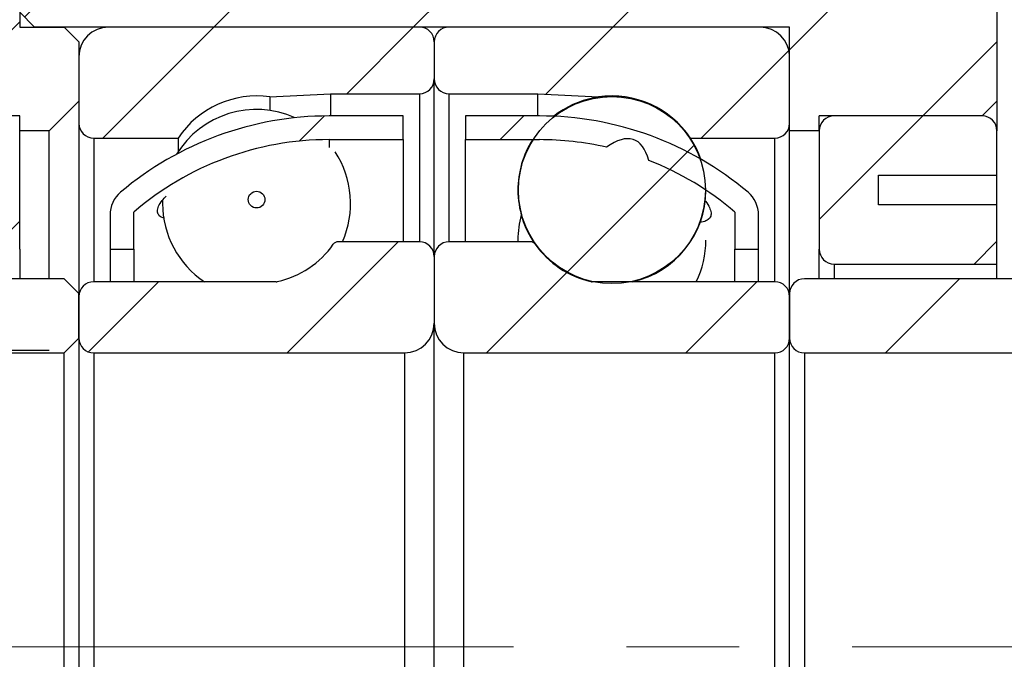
# Model space of a CAD drawing. Header units: millimetres. Extents: x 7 to 295, y 72 to 193.
# Tile 7 of 8: x 246 to 268, y 114 to 129. Entities that reach past the tile are written whole.
import ezdxf

# ---------------------------------------------------------------- set-up
doc = ezdxf.new("R2010")
doc.units = ezdxf.units.MM
doc.linetypes.add('CENTERX2', pattern=[20.319999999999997, 12.7, -2.54, 2.54, -2.54])
doc.layers.add('FORMAT', color=7, linetype='Continuous')
doc.styles.add('SLDTEXTSTYLE0', font='TXT', dxfattribs={"width": 0.75})
doc.dimstyles.new('SLDDIMSTYLE0', dxfattribs={"dimtxt": 3.5, "dimasz": 2.5, "dimexe": 0, "dimexo": 0.0625, "dimgap": 0.875, "dimtad": 1, "dimlfac": 1.5, "dimrnd": 1e-09, "dimzin": 12, "dimdsep": 46, "dimtxsty": 'SLDTEXTSTYLE0', "dimsah": 1, "dimcen": 0.09, "dimadec": 0, "dimazin": 3, "dimtfac": 1, "dimtofl": 0, "dimtmove": 0, "dimatfit": 3, "dimfxl": 1, "dimfrac": 2, "dimtolj": 1, "dimtzin": 12, "dimarcsym": 0})
pattern_1 = [(45, (0, 0), (-2.245064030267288, 2.245064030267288), [])]

# ---------------------------------------------------------------- blocks, each defined once
blk = doc.blocks.new('_D_15')
at = {"layer": 'FORMAT', "color": 7}
for p, q in [((267.5066999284, 132.0294654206), (267.5066999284, 143.0294654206)), ((275.5066999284, 127.0294654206), (275.5066999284, 143.0294654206)), ((267.5066999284, 142.0294654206), (275.5066999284, 142.0294654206))]:
    blk.add_line(p, q, dxfattribs=at)
for points in [[(267.5066999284, 142.0294654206), (270.0066999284, 141.7794654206), (270.0066999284, 142.2794654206)], [(275.5066999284, 142.0294654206), (273.0066999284, 142.2794654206), (273.0066999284, 141.7794654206)]]:
    blk.add_solid(points, dxfattribs=at)
at = {"layer": 'FORMAT', "color": 7, "insert": (269.0299159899, 146.5412023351), "char_height": 3.5, "attachment_point": 1, "style": 'SLDTEXTSTYLE0'}
blk.add_mtext('12', dxfattribs=at)
blk = doc.blocks.new('_D_20')
at = {"layer": 'FORMAT', "color": 7}
for p, q in [((246.173366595, 121.3627987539), (233.7046179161, 121.3627987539)), ((234.7046179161, 121.3627987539), (234.7046179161, 108.0294654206)), ((246.173366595, 108.0294654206), (233.7046179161, 108.0294654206))]:
    blk.add_line(p, q, dxfattribs=at)
for points in [[(234.7046179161, 121.3627987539), (234.4546179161, 118.8627987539), (234.9546179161, 118.8627987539)], [(234.7046179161, 108.0294654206), (234.9546179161, 110.5294654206), (234.4546179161, 110.5294654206)]]:
    blk.add_solid(points, dxfattribs=at)
at = {"layer": 'FORMAT', "color": 7, "char_height": 3.5, "attachment_point": 1, "rotation": 90.00000000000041, "style": 'SLDTEXTSTYLE0'}
for s, insert in [('20', (230.1394086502, 114.4714923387)), ('%%c', (230.1928808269, 109.1930549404))]:
    blk.add_mtext(s, dxfattribs=dict(at, insert=insert))

msp = doc.modelspace()

# ---------------------------------------------------------------- hatches: boundary and pattern name
at = {"layer": 'FORMAT', "linetype": 'Continuous', "lineweight": 18}
h = msp.add_hatch(dxfattribs=at)
h.set_pattern_fill('ANSI31', color=256, style=0)
h.set_pattern_definition(pattern_1)
h.paths.add_polyline_path([(240.5066999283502, 126.6445307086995), (245.5066999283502, 126.6445307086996), (245.5066999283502, 126.3111973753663), (246.1733665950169, 126.3111973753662), (246.8400332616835, 126.977864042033), (246.8400332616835, 128.3111973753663), (246.5066999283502, 128.6445307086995), (245.5066999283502, 128.6445307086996), (245.5066999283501, 131.6445307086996), (245.1733665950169, 131.977864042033), (240.5066999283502, 131.977864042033), (240.1733665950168, 131.6445307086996), (240.1733665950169, 126.977864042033)], flags=0)
h = msp.add_hatch(dxfattribs=at)
h.set_pattern_fill('ANSI31', color=256, style=0)
h.set_pattern_definition(pattern_1)
h.paths.add_polyline_path([(263.5066999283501, 126.6445307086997), (267.1733665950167, 126.6445307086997), (267.5066999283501, 126.977864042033), (267.5066999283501, 130.977864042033), (267.1733665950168, 131.3111973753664), (251.5066999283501, 131.3111973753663), (251.5066999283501, 131.6445307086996), (251.1733665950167, 131.977864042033), (245.8400332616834, 131.9778640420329), (245.5066999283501, 131.6445307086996), (245.5066999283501, 128.977864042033), (245.8400332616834, 128.6445307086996), (262.8400332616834, 128.6445307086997), (262.8400332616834, 126.3111973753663), (263.5066999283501, 126.3111973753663)], flags=0)
h = msp.add_hatch(dxfattribs=at)
h.set_pattern_fill('ANSI31', color=256, style=0)
h.set_pattern_definition(pattern_1)
edge = h.paths.add_edge_path(flags=0)
edge.add_line((254.8400332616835, 127.477864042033), (254.8400332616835, 128.3111973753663))
edge.add_arc((254.5066999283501, 128.3111973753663), 0.3333333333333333, 0, 90)
edge.add_line((254.5066999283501, 128.6445307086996), (247.5066999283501, 128.6445307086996))
edge.add_arc((247.5066999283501, 127.9778640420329), 0.6666666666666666, 90, 179.9999999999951)
edge.add_line((246.8400332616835, 127.977864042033), (246.8400332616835, 126.4778640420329))
edge.add_arc((247.1733665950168, 126.4778640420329), 0.3333333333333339, 180, 270.0000000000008)
edge.add_line((247.1733665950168, 126.1445307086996), (249.0739169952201, 126.1445307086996))
edge.add_arc((250.8400332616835, 124.9778640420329), 2.116666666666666, 81.81612905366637, 146.5519206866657, ccw=False)
edge.add_line((251.1413413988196, 127.0729753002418), (252.5066999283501, 127.1445307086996))
edge.add_line((252.5066999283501, 127.1445307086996), (254.5066999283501, 127.1445307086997))
edge.add_arc((254.5066999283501, 127.477864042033), 0.3333333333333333, 270.0000000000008, 360.0000000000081)
h = msp.add_hatch(dxfattribs=at)
h.set_pattern_fill('ANSI31', color=256, style=0)
h.set_pattern_definition(pattern_1)
edge = h.paths.add_edge_path(flags=0)
edge.add_line((262.1733665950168, 128.6445307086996), (255.1733665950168, 128.6445307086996))
edge.add_arc((255.1733665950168, 128.3111973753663), 0.3333333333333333, 90, 180.0000000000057)
edge.add_line((254.8400332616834, 128.3111973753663), (254.8400332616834, 127.477864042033))
edge.add_arc((255.1733665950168, 127.477864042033), 0.3333333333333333, 179.9999999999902, 270.0000000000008)
edge.add_line((255.1733665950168, 127.1445307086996), (257.1733665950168, 127.1445307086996))
edge.add_line((257.1733665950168, 127.1445307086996), (258.5387251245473, 127.0729753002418))
edge.add_arc((258.8400332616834, 124.9778640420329), 2.116666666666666, 33.4480793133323, 98.18387094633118, ccw=False)
edge.add_line((260.6061495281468, 126.1445307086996), (262.5066999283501, 126.1445307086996))
edge.add_arc((262.5066999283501, 126.4778640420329), 0.3333333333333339, 270.0000000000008, 360.0000000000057)
edge.add_line((262.8400332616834, 126.477864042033), (262.8400332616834, 127.977864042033))
edge.add_arc((262.1733665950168, 127.9778640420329), 0.6666666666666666, 4.8853e-12, 90)
h = msp.add_hatch(dxfattribs=at)
h.set_pattern_fill('ANSI31', color=256, style=0)
h.set_pattern_definition(pattern_1)
edge = h.paths.add_edge_path(flags=0)
edge.add_arc((258.8400332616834, 124.9754677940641), 2.104937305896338, 0, 360)
h = msp.add_hatch(dxfattribs=at)
h.set_pattern_fill('ANSI31', color=256, style=0)
h.set_pattern_definition(pattern_1)
edge = h.paths.add_edge_path(flags=0)
edge.add_line((241.5066999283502, 125.3111973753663), (244.1733665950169, 125.3111973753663))
edge.add_line((244.1733665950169, 125.3111973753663), (244.1733665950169, 124.6445307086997))
edge.add_line((244.1733665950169, 124.6445307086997), (241.5066999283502, 124.6445307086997))
edge.add_line((241.5066999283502, 124.6445307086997), (241.5066999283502, 123.3111973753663))
edge.add_line((241.5066999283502, 123.3111973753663), (245.1733665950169, 123.3111973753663))
edge.add_arc((245.1733665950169, 123.6445307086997), 0.3333333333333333, 270.0000000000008, 360.0000000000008)
edge.add_line((245.5066999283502, 123.6445307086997), (245.5066999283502, 126.3111973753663))
edge.add_arc((245.1733665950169, 126.3111973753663), 0.3333333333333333, 0, 90)
edge.add_line((245.1733665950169, 126.6445307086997), (241.8400332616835, 126.6445307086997))
edge.add_arc((241.8400332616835, 126.3111973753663), 0.3333333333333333, 90, 180)
edge.add_line((241.5066999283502, 126.3111973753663), (241.5066999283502, 125.3111973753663))
h = msp.add_hatch(dxfattribs=at)
h.set_pattern_fill('ANSI31', color=256, style=0)
h.set_pattern_definition(pattern_1)
edge = h.paths.add_edge_path(flags=0)
edge.add_arc((252.4733665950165, 119.3680000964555), 6.74319727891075, 89.99999999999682, 130.7310725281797, ccw=False)
edge.add_line((252.4733665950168, 126.1111973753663), (254.1400332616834, 126.1111973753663))
edge.add_line((254.1400332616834, 126.1111973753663), (254.1400332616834, 126.6445307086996))
edge.add_line((254.1400332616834, 126.6445307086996), (252.4733665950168, 126.6445307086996))
edge.add_arc((252.4733665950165, 119.3680000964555), 7.276530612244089, 89.99999999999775, 130.2031683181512)
edge.add_arc((248.2066999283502, 124.4163519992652), 0.6666666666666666, 130.2031683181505, 180)
edge.add_line((247.5400332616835, 124.4163519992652), (247.5400332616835, 123.6445307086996))
edge.add_line((247.5400332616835, 123.6445307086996), (248.0733665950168, 123.6445307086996))
edge.add_line((248.0733665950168, 123.6445307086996), (248.0733665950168, 124.4778640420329))
h = msp.add_hatch(dxfattribs=at)
h.set_pattern_fill('ANSI31', color=256, style=0)
h.set_pattern_definition(pattern_1)
edge = h.paths.add_edge_path(flags=0)
edge.add_line((255.5400332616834, 126.6445307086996), (255.5400332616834, 126.1111973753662))
edge.add_line((255.5400332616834, 126.1111973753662), (257.2066999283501, 126.1111973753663))
edge.add_arc((257.2066999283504, 119.3680000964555), 6.74319727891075, 77.0752997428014, 90.0000000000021, ccw=False)
edge.add_ellipse((254.97655824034, 114.6445307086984), major_axis=(4.360883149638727, 11.46339195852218), ratio=0.1728516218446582, start_angle=-2.2849932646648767, end_angle=2.515578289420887, ccw=False)
edge.add_arc((257.2066999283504, 119.3680000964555), 6.74319727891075, 49.26892747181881, 68.56123237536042, ccw=False)
edge.add_line((261.6066999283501, 124.4778640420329), (261.6066999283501, 123.6445307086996))
edge.add_line((261.6066999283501, 123.6445307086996), (262.1400332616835, 123.6445307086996))
edge.add_line((262.1400332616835, 123.6445307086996), (262.1400332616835, 124.4163519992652))
edge.add_arc((261.4733665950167, 124.4163519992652), 0.6666666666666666, 1.2213e-12, 49.7968316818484)
edge.add_arc((257.2066999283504, 119.3680000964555), 7.276530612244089, 49.79683168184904, 90.00000000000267)
edge.add_line((257.2066999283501, 126.6445307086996), (255.5400332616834, 126.6445307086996))
h = msp.add_hatch(dxfattribs=at)
h.set_pattern_fill('ANSI31', color=256, style=0)
h.set_pattern_definition(pattern_1)
edge = h.paths.add_edge_path(flags=0)
edge.add_line((267.5066999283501, 124.6445307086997), (264.8400332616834, 124.6445307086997))
edge.add_line((264.8400332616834, 124.6445307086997), (264.8400332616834, 125.3111973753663))
edge.add_line((264.8400332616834, 125.3111973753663), (267.5066999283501, 125.3111973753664))
edge.add_line((267.5066999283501, 125.3111973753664), (267.5066999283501, 126.3111973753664))
edge.add_arc((267.1733665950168, 126.3111973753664), 0.3333333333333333, 0, 90.00000000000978)
edge.add_line((267.1733665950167, 126.6445307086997), (263.8400332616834, 126.6445307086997))
edge.add_arc((263.8400332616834, 126.3111973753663), 0.3333333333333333, 90, 180)
edge.add_line((263.5066999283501, 126.3111973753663), (263.5066999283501, 123.6445307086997))
edge.add_arc((263.8400332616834, 123.6445307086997), 0.3333333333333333, 180, 270.0000000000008)
edge.add_line((263.8400332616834, 123.3111973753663), (267.5066999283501, 123.3111973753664))
edge.add_line((267.5066999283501, 123.3111973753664), (267.5066999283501, 124.6445307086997))
h = msp.add_hatch(dxfattribs=at)
h.set_pattern_fill('ANSI31', color=256, style=0)
h.set_pattern_definition(pattern_1)
edge = h.paths.add_edge_path(flags=0)
edge.add_arc((250.8400332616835, 124.7605028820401), 0.1881303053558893, 0, 360)
h = msp.add_hatch(dxfattribs=at)
h.set_pattern_fill('ANSI31', color=256, style=0)
h.set_pattern_definition(pattern_1)
edge = h.paths.add_edge_path(flags=0)
edge.add_line((246.8400332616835, 122.577864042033), (246.8400332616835, 121.6445307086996))
edge.add_arc((247.1733665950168, 121.6445307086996), 0.3333333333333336, 180, 270.0000000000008)
edge.add_line((247.1733665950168, 121.3111973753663), (254.1733665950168, 121.3111973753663))
edge.add_arc((254.1733665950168, 121.9778640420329), 0.6666666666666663, 270.0000000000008, 360.0000000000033)
edge.add_line((254.8400332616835, 121.977864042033), (254.8400332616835, 123.4778640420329))
edge.add_arc((254.5066999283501, 123.4778640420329), 0.333333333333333, 0, 90)
edge.add_line((254.5066999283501, 123.8111973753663), (252.6764700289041, 123.8111973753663))
edge.add_arc((252.6764700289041, 123.677864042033), 0.1333333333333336, 90, 144.7056053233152)
edge.add_arc((250.8400332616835, 124.9778640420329), 2.116666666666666, 282.89262666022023, 324.70560532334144, ccw=False)
edge.add_arc((251.2825638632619, 123.0445307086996), 0.1333333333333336, 270, 282.89262666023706, ccw=False)
edge.add_line((251.2825638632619, 122.9111973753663), (247.1733665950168, 122.9111973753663))
edge.add_arc((247.1733665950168, 122.5778640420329), 0.3333333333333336, 90, 179.9999999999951)
h = msp.add_hatch(dxfattribs=at)
h.set_pattern_fill('ANSI31', color=256, style=0)
h.set_pattern_definition(pattern_1)
edge = h.paths.add_edge_path(flags=0)
edge.add_line((255.5066999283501, 121.3111973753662), (262.5066999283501, 121.3111973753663))
edge.add_arc((262.5066999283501, 121.6445307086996), 0.3333333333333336, 270.0000000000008, 360.0000000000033)
edge.add_line((262.8400332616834, 121.6445307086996), (262.8400332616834, 122.577864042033))
edge.add_arc((262.5066999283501, 122.5778640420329), 0.3333333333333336, 7.328e-12, 90)
edge.add_line((262.5066999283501, 122.9111973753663), (258.397502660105, 122.9111973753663))
edge.add_arc((258.397502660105, 123.0445307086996), 0.1333333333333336, 257.10737333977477, 270, ccw=False)
edge.add_arc((258.8400332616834, 124.9778640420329), 2.116666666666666, 215.2943946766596, 257.1073733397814, ccw=False)
edge.add_arc((257.0035964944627, 123.6778640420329), 0.1333333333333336, 35.29439467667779, 90)
edge.add_line((257.0035964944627, 123.8111973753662), (255.1733665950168, 123.8111973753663))
edge.add_arc((255.1733665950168, 123.4778640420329), 0.333333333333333, 90, 180)
edge.add_line((254.8400332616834, 123.4778640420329), (254.8400332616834, 121.9778640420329))
edge.add_arc((255.5066999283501, 121.9778640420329), 0.6666666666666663, 179.9999999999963, 270.0000000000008)
h = msp.add_hatch(dxfattribs=at)
h.set_pattern_fill('ANSI31', color=256, style=0)
h.set_pattern_definition(pattern_1)
edge = h.paths.add_edge_path(flags=0)
edge.add_line((246.5066999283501, 121.3111973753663), (246.8400332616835, 121.6445307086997))
edge.add_line((246.8400332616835, 121.6445307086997), (246.8400332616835, 122.6445307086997))
edge.add_line((246.8400332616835, 122.6445307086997), (246.5066999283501, 122.9778640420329))
edge.add_line((246.5066999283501, 122.9778640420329), (241.8400332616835, 122.977864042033))
edge.add_arc((241.8400332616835, 122.6445307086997), 0.3333333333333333, 90, 180.0000000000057)
edge.add_line((241.5066999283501, 122.6445307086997), (241.5066999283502, 121.6445307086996))
edge.add_arc((241.8400332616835, 121.6445307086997), 0.3333333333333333, 180.0000000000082, 270.0000000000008)
edge.add_line((241.8400332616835, 121.3111973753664), (246.5066999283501, 121.3111973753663))
h = msp.add_hatch(dxfattribs=at)
h.set_pattern_fill('ANSI31', color=256, style=0)
h.set_pattern_definition(pattern_1)
edge = h.paths.add_edge_path(flags=0)
edge.add_line((267.8400332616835, 121.3111973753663), (268.1733665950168, 121.6445307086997))
edge.add_line((268.1733665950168, 121.6445307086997), (268.1733665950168, 122.6445307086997))
edge.add_line((268.1733665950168, 122.6445307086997), (267.8400332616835, 122.977864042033))
edge.add_line((267.8400332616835, 122.977864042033), (263.1733665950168, 122.977864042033))
edge.add_arc((263.1733665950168, 122.6445307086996), 0.3333333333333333, 90, 179.9999999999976)
edge.add_line((262.8400332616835, 122.6445307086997), (262.8400332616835, 121.6445307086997))
edge.add_arc((263.1733665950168, 121.6445307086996), 0.3333333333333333, 179.9999999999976, 270.0000000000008)
edge.add_line((263.1733665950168, 121.3111973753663), (267.8400332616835, 121.3111973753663))

# ---------------------------------------------------------------- linework, layer by layer
at = {"color": 7, "linetype": 'Continuous', "lineweight": 25}
for p, q in [((245.5066999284, 131.6445307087), (245.5066999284, 128.6445307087)), ((267.5066999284, 130.977864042), (267.5066999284, 126.977864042)), ((245.8400332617, 128.6445307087), (245.5066999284, 128.977864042)), ((245.5066999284, 128.6445307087), (246.5066999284, 128.6445307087)), ((262.8400332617, 128.6445307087), (245.8400332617, 128.6445307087)), ((246.5066999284, 128.6445307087), (246.8400332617, 128.3111973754)), ((254.5066999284, 128.6445307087), (247.5066999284, 128.6445307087)), ((262.173366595, 128.6445307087), (255.173366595, 128.6445307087)), ((262.8400332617, 126.3111973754), (262.8400332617, 128.6445307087)), ((246.8400332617, 128.3111973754), (246.8400332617, 126.977864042)), ((254.8400332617, 128.3111973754), (254.8400332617, 127.477864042)), ((246.8400332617, 127.977864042), (246.8400332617, 126.477864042)), ((262.8400332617, 126.477864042), (262.8400332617, 127.977864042)), ((254.8400332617, 123.477864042), (254.8400332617, 127.477864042)), ((251.1413413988, 127.0729753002), (252.5066999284, 127.1445307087)), ((251.1413413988, 127.0729753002), (251.1413413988, 126.7685705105)), ((252.5066999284, 127.1445307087), (252.5066999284, 126.6445307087)), ((252.5066999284, 127.1445307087), (254.5066999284, 127.1445307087)), ((255.173366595, 127.1445307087), (257.173366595, 127.1445307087)), ((257.173366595, 126.6445307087), (257.173366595, 127.1445307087)), ((257.173366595, 127.1445307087), (258.5387251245, 127.0729753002)), ((258.5387251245, 127.0705790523), (258.5387251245, 127.0729753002)), ((246.8400332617, 126.977864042), (246.173366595, 126.3111973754)), ((267.5066999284, 126.977864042), (267.173366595, 126.6445307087)), ((267.5066999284, 126.977864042), (267.5066999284, 126.3111973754)), ((245.5066999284, 126.6445307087), (240.5066999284, 126.6445307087)), ((245.5066999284, 126.3111973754), (245.5066999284, 126.6445307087)), ((254.1400332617, 126.6445307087), (252.473366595, 126.6445307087)), ((254.1400332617, 126.1111973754), (254.1400332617, 126.6445307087)), ((257.2066999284, 126.6445307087), (255.5400332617, 126.6445307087)), ((255.5400332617, 126.6445307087), (255.5400332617, 126.1111973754)), ((263.5066999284, 126.3111973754), (263.5066999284, 126.6445307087)), ((267.173366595, 126.6445307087), (263.5066999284, 126.6445307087)), ((267.173366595, 126.6445307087), (263.8400332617, 126.6445307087)), ((246.8400332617, 126.477864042), (246.8400332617, 122.6445307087)), ((245.5066999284, 123.6445307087), (245.5066999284, 126.3111973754)), ((246.173366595, 126.3111973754), (245.5066999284, 126.3111973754)), ((246.173366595, 122.977864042), (246.173366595, 126.3111973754)), ((247.173366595, 126.1445307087), (249.0739169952, 126.1445307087)), ((249.0739169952, 126.1445307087), (249.0739169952, 125.840125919)), ((260.6061495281, 126.1421344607), (260.6061495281, 126.1445307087)), ((260.6061495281, 126.1445307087), (262.5066999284, 126.1445307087)), ((263.5066999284, 126.3111973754), (262.8400332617, 126.3111973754)), ((262.8400332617, 122.6445307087), (262.8400332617, 126.3111973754)), ((263.5066999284, 126.3111973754), (263.5066999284, 123.6445307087)), ((267.5066999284, 125.3111973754), (267.5066999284, 126.3111973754)), ((252.473366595, 126.1111973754), (254.1400332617, 126.1111973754)), ((254.1400332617, 126.1111973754), (254.1400332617, 123.8111973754)), ((255.5400332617, 123.8111973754), (255.5400332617, 126.1111973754)), ((255.5400332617, 126.1111973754), (257.2066999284, 126.1111973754)), ((264.8400332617, 125.3111973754), (267.5066999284, 125.3111973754)), ((264.8400332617, 124.6445307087), (264.8400332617, 125.3111973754)), ((267.5066999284, 124.6445307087), (267.5066999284, 125.3111973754)), ((248.7251094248, 124.7593367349), (248.723366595, 124.6734592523)), ((267.5066999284, 124.6445307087), (264.8400332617, 124.6445307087)), ((267.5066999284, 123.3111973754), (267.5066999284, 124.6445307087)), ((247.5400332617, 124.4163519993), (247.5400332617, 123.6445307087)), ((248.073366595, 123.6445307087), (248.073366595, 124.477864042)), ((261.6066999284, 124.477864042), (261.6066999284, 123.6445307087)), ((262.1400332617, 123.6445307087), (262.1400332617, 124.4163519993)), ((254.5066999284, 123.8111973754), (252.6764700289, 123.8111973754)), ((257.0035964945, 123.8111973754), (255.173366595, 123.8111973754)), ((256.723366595, 123.8558340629), (256.723837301, 123.8111973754)), ((245.5066999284, 123.6445307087), (245.5066999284, 122.977864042)), ((247.5400332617, 123.6445307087), (248.073366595, 123.6445307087)), ((247.5400332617, 123.6445307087), (247.5400332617, 122.9111973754)), ((248.073366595, 123.6445307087), (248.073366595, 122.9111973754)), ((254.8400332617, 123.477864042), (254.8400332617, 121.977864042)), ((261.6066999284, 123.6445307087), (262.1400332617, 123.6445307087)), ((261.6066999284, 122.9111973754), (261.6066999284, 123.6445307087)), ((262.1400332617, 122.9111973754), (262.1400332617, 123.6445307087)), ((263.5066999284, 122.977864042), (263.5066999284, 123.6445307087)), ((263.8400332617, 123.3111973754), (267.5066999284, 123.3111973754)), ((267.5066999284, 122.977864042), (267.5066999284, 123.3111973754)), ((246.5066999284, 122.977864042), (241.8400332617, 122.977864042)), ((246.5066999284, 122.977864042), (246.8400332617, 122.6445307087)), ((251.2825638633, 122.9111973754), (247.173366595, 122.9111973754)), ((262.5066999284, 122.9111973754), (258.3975026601, 122.9111973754)), ((267.8400332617, 122.977864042), (263.173366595, 122.977864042)), ((246.8400332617, 121.6445307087), (246.8400332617, 122.6445307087)), ((262.8400332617, 122.6445307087), (262.8400332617, 121.6445307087)), ((246.8400332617, 122.577864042), (246.8400332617, 121.6445307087)), ((262.8400332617, 121.6445307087), (262.8400332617, 122.577864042)), ((254.8400332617, 107.3111973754), (254.8400332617, 121.977864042)), ((246.8400332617, 121.6445307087), (246.5066999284, 121.3111973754)), ((246.8400332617, 121.6445307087), (246.8400332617, 107.6445307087)), ((262.8400332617, 107.6445307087), (262.8400332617, 121.6445307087)), ((241.8400332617, 121.3111973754), (246.5066999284, 121.3111973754)), ((246.5066999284, 107.977864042), (246.5066999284, 121.3111973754)), ((247.173366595, 121.3111973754), (254.173366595, 121.3111973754)), ((247.173366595, 121.3111973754), (247.173366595, 107.977864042)), ((254.173366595, 121.3111973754), (254.173366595, 107.977864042)), ((255.5066999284, 107.977864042), (255.5066999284, 121.3111973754)), ((255.5066999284, 121.3111973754), (262.5066999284, 121.3111973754)), ((262.5066999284, 107.977864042), (262.5066999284, 121.3111973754)), ((263.173366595, 121.3111973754), (267.8400332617, 121.3111973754)), ((263.173366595, 121.3111973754), (263.173366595, 107.977864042))]:
    msp.add_line(p, q, dxfattribs=at)
at = {"color": 8, "linetype": 'Continuous', "lineweight": 25}
for p, q in [((254.5066999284, 127.1445307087), (254.5066999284, 123.8111973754)), ((255.173366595, 123.8111973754), (255.173366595, 127.1445307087)), ((247.173366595, 126.1445307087), (247.173366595, 122.9111973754)), ((262.5066999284, 122.9111973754), (262.5066999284, 126.1445307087)), ((252.473366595, 126.1111973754), (252.473366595, 125.9329371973)), ((263.8400332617, 123.3111973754), (263.8400332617, 122.977864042))]:
    msp.add_line(p, q, dxfattribs=at)
at = {"color": 7, "linetype": 'Continuous', "lineweight": 25}
for centre, radius in [((258.8400332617, 124.9754677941), 2.104937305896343), ((250.8400332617, 124.760502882), 0.1881303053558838)]:
    msp.add_circle(centre, radius, dxfattribs=at)
for centre, radius, start, end in [((247.5066999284, 127.977864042), 0.6666666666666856, 90, 180), ((254.5066999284, 128.3111973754), 0.3333333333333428, 0, 90), ((255.173366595, 128.3111973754), 0.3333333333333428, 90, 180), ((262.173366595, 127.977864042), 0.6666666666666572, 0, 90), ((254.5066999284, 127.477864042), 0.3333333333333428, 270, 0), ((255.173366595, 127.477864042), 0.3333333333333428, 180, 270), ((250.8400332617, 124.977864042), 2.116666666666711, 81.8161290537, 146.5519206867), ((258.8400332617, 124.9754677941), 2.116666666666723, 19.2557160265, 128.2648994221), ((258.8400332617, 124.977864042), 2.116666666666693, 33.4480793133, 98.1838709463), ((252.473366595, 119.3680000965), 7.276530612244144, 90, 130.2031683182), ((250.8400332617, 124.6734592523), 2.116666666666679, 65.8011851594, 148.4217211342), ((257.2066999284, 119.3680000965), 7.276530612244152, 49.7968316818, 90), ((263.8400332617, 126.3111973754), 0.3333333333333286, 90, 180), ((267.173366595, 126.3111973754), 0.3333333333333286, 0, 90), ((247.173366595, 126.477864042), 0.3333333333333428, 180, 270), ((262.5066999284, 126.477864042), 0.3333333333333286, 270, 0), ((252.473366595, 119.3680000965), 6.743197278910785, 90, 130.7310725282), ((258.8400332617, 124.9754677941), 2.116666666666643, 147.6191214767, 180), ((257.2066999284, 119.3680000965), 6.743197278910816, 77.0752997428, 90), ((250.8400332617, 124.6734592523), 2.116666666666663, 335.9604079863, 33.3680177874), ((257.2066999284, 119.3680000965), 6.743197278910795, 49.2689274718, 68.5612323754), ((248.2066999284, 124.4163519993), 0.6666666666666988, 130.2031683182, 180), ((258.8400332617, 124.9754677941), 2.116666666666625, 180, 214.7413980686), ((258.8400332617, 124.9754677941), 2.116666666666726, 282.775016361, 359.8495623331), ((261.473366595, 124.4163519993), 0.6666666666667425, 0, 49.7968316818), ((250.8400332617, 124.6734592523), 2.116666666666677, 180, 236.3630996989), ((258.8400332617, 123.8558340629), 2.116666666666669, 164.6639190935, 180), ((250.8400332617, 124.977864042), 2.116666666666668, 282.8926266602, 324.7056053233), ((252.6764700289, 123.677864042), 0.13333333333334, 90, 144.7056053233), ((254.5066999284, 123.477864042), 0.3333333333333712, 0, 90), ((255.173366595, 123.477864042), 0.3333333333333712, 90, 180), ((257.0035964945, 123.677864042), 0.1333333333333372, 35.2943946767, 90), ((258.8400332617, 124.977864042), 2.116666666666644, 215.2943946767, 257.1073733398), ((258.8400332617, 123.8558340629), 2.116666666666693, 333.4944148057, 359.8313030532), ((263.8400332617, 123.6445307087), 0.3333333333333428, 180, 270), ((247.173366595, 122.577864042), 0.3333333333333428, 90, 180), ((251.2825638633, 123.0445307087), 0.1333333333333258, 270, 282.8926266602), ((258.3975026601, 123.0445307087), 0.13333333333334, 257.1073733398, 270), ((262.5066999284, 122.577864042), 0.3333333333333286, 0, 90), ((263.173366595, 122.6445307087), 0.3333333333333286, 90, 180), ((254.173366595, 121.977864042), 0.666666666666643, 270, 0), ((255.5066999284, 121.977864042), 0.6666666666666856, 180, 270), ((247.173366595, 121.6445307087), 0.3333333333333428, 180, 270), ((262.5066999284, 121.6445307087), 0.3333333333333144, 270, 0), ((263.173366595, 121.6445307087), 0.3333333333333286, 180, 270)]:
    msp.add_arc(centre, radius, start, end, dxfattribs=at)
msp.add_ellipse((254.9765582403, 114.6445307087), major_axis=(4.360883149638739, 11.46339195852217), ratio=0.1728516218, start_param=6.056315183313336, end_param=6.532082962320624, dxfattribs=at)
for points, knots in [([(248.7669967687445, 124.3449889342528), (248.7490027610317, 124.3486271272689), (248.6851500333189, 124.3615374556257), (248.628191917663, 124.4124430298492), (248.5982310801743, 124.4963161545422), (248.628305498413, 124.6081446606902), (248.6953699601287, 124.723447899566), (248.7744546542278, 124.8068086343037), (248.8055622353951, 124.8395981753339)], [0, 0, 0, 0, 0.0767899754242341, 0.2724934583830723, 0.4739055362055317, 0.6690287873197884, 0.8698140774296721, 1, 1, 1, 1]), ([(260.9253459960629, 124.7424777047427), (260.9312193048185, 124.7361524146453), (260.9853709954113, 124.6778334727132), (261.0398389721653, 124.5800825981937), (261.0803859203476, 124.4581287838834), (261.0631507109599, 124.3605292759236), (260.9883804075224, 124.292038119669), (260.9021071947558, 124.2546289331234), (260.8254933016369, 124.2489390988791), (260.8082265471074, 124.2476567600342)], [0, 0, 0, 0, 0.022505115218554, 0.2074963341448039, 0.3924803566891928, 0.5774638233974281, 0.761899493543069, 0.9463384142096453, 1, 1, 1, 1])]:
    msp.add_open_spline(points, degree=3, knots=knots, dxfattribs=at)
at = {"layer": 'FORMAT', "color": 7, "linetype": 'CENTERX2', "lineweight": 18}
for p, q in [((276.9455873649, 114.6961320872), (238.8965090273, 114.6961320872)), ((246.5066999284, 114.6961320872), (239.8400332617, 114.6961320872)), ((246.5066999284, 114.6961320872), (248.8400332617, 114.6961320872))]:
    msp.add_line(p, q, dxfattribs=at)

# ---------------------------------------------------------------- dimensions: what is measured, and where the dimension line sits
at = {"layer": 'FORMAT', "color": 7}
dim = msp.add_linear_dim(base=(275.5066999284, 142.0294654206), p1=(267.5066999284, 131.0294654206), p2=(275.5066999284, 126.0294654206), dimstyle='SLDDIMSTYLE0', dxfattribs=at)
dim.commit()
dim.dimension.update_dxf_attribs({"geometry": '_D_15', "text_midpoint": (271.6160271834, 142.0294654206), "dimtype": 160})
dim = msp.add_linear_dim(base=(234.7046179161, 108.0294654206), p1=(247.173366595, 121.3627987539), p2=(247.173366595, 108.0294654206), angle=90, text='%%c<>', dimstyle='SLDDIMSTYLE0', dxfattribs=at)
dim.commit()
dim.dimension.update_dxf_attribs({"geometry": '_D_20', "text_midpoint": (234.7046179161, 114.4183850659), "dimtype": 160})

doc.saveas('drawing.dxf')
